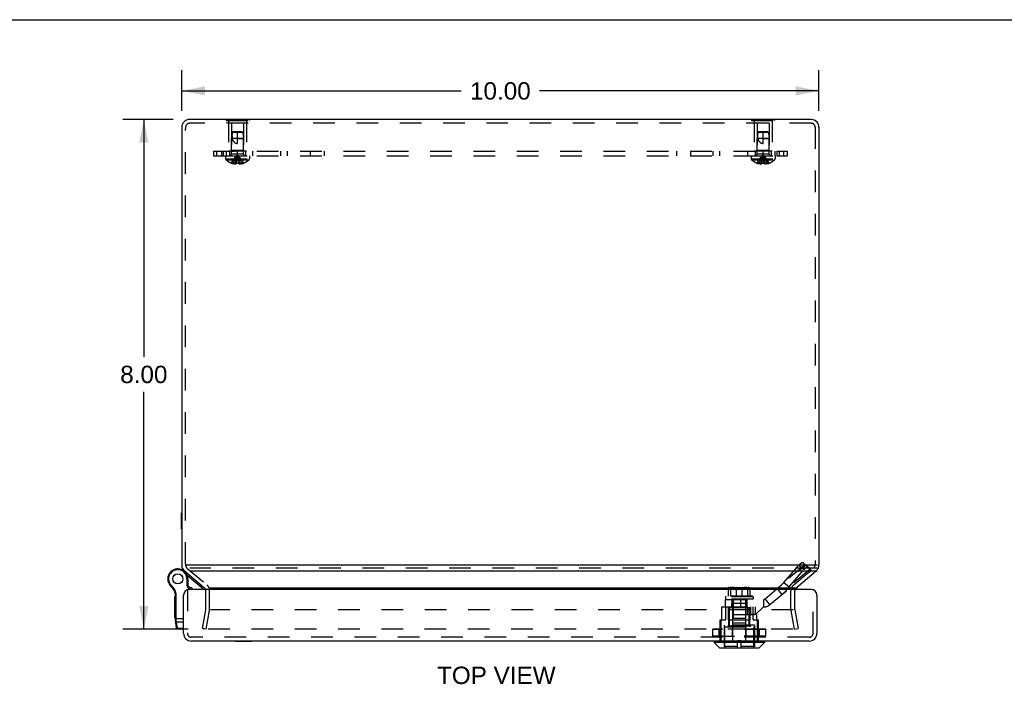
# Model space of a CAD drawing. Header units: inches. Extents: x 0 to 61.8, y 0 to 40.
# Tile 5 of 8: x 15.5 to 30.9, y 29.6 to 40. Entities that reach past the tile are written whole.
import ezdxf

# ---------------------------------------------------------------- set-up
doc = ezdxf.new("R2010")
doc.units = ezdxf.units.IN
doc.header["$LTSCALE"] = 3.4
doc.header["$MEASUREMENT"] = 0
doc.linetypes.add('HIDDEN', pattern=[0.2, 0.1, -0.1])
doc.layers.get('0').update_dxf_attribs({"linetype": 'CONTINUOUS'})
for name, color, linetype in [('DEFAULT_2', 8, 'HIDDEN'), ('DIMENSIONS', 7, 'CONTINUOUS'), ('DOOR_ASSEMBLY', 7, 'CONTINUOUS'), ('SUBPANEL', 7, 'CONTINUOUS')]:
    doc.layers.add(name, color=color, linetype=linetype)
doc.styles.get("Standard").update_dxf_attribs({"font": 'arial.ttf'})
doc.dimstyles.new('DIMSTYLE_1', dxfattribs={"dimtxt": 0.272727, "dimasz": 0.363636, "dimexe": 0.09, "dimexo": 0.07, "dimgap": 0.0375, "dimtad": 0, "dimtih": 1, "dimtoh": 1, "dimzin": 4, "dimdsep": 46, "dimtxsty": 'Standard', "dimblk": '_FILLED', "dimblk1": '_FILLED', "dimblk2": '_FILLED', "dimcen": 0.09, "dimadec": 3, "dimazin": 1, "dimtfac": 1, "dimtdec": 3, "dimtofl": 0, "dimtmove": 0, "dimatfit": 3, "dimldrblk": '_FILLED', "dimfxl": 0, "dimtolj": 1, "dimtzin": 4, "dimarcsym": 0})

# ---------------------------------------------------------------- blocks, each defined once
blk = doc.blocks.new('_FILLED')
at = {"color": 0, "linetype": 'ByBlock'}
blk.add_solid([(0, 0), (-1, 0.2), (-1, -0.2)], dxfattribs=at)
blk = doc.blocks.new('*D11')
at = {"layer": 'DIMENSIONS', "color": 2, "linetype": 'Continuous'}
for p, q in [((17.864, 38.434), (17.076, 38.434)), ((17.403, 38.434), (17.403, 34.707)), ((17.403, 30.434), (17.403, 34.161)), ((18.098, 30.434), (17.076, 30.434))]:
    blk.add_line(p, q, dxfattribs=at)
at = {"layer": 'DIMENSIONS', "color": 2, "linetype": 'Continuous', "xscale": 0.3636363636, "yscale": 0.3636363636, "zscale": 0.3636363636}
for p, rotation in [((17.403, 38.434), 90), ((17.403, 30.434), 270)]:
    blk.add_blockref('_FILLED', p, dxfattribs=dict(at, rotation=rotation))
at = {"layer": 'DIMENSIONS', "color": 2, "linetype": 'Continuous', "insert": (17.403, 34.57), "char_height": 0.2727, "width": 0.74113, "attachment_point": 2, "line_spacing_factor": 0.9}
blk.add_mtext('8.00', dxfattribs=at)
blk = doc.blocks.new('*D12')
at = {"layer": 'DIMENSIONS', "color": 2, "linetype": 'Continuous'}
for p, q in [((17.999, 38.568), (17.999, 39.21)), ((27.999, 38.568), (27.999, 39.21)), ((17.999, 38.883), (22.386, 38.883)), ((27.999, 38.883), (23.611, 38.883))]:
    blk.add_line(p, q, dxfattribs=at)
at = {"layer": 'DIMENSIONS', "color": 2, "linetype": 'Continuous', "xscale": 0.3636363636, "yscale": 0.3636363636, "zscale": 0.3636363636, "rotation": 180}
blk.add_blockref('_FILLED', (17.999, 38.883), dxfattribs=at)
at = {"layer": 'DIMENSIONS', "color": 2, "linetype": 'Continuous', "xscale": 0.3636363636, "yscale": 0.3636363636, "zscale": 0.3636363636}
blk.add_blockref('_FILLED', (27.999, 38.883), dxfattribs=at)
at = {"layer": 'DIMENSIONS', "color": 2, "linetype": 'Continuous', "insert": (22.999, 39.019), "char_height": 0.2727, "width": 0.95302, "attachment_point": 2, "line_spacing_factor": 0.9}
blk.add_mtext('10.00', dxfattribs=at)

msp = doc.modelspace()

# ---------------------------------------------------------------- linework, layer by layer
at = {"color": 7, "linetype": 'Continuous'}
for p, q in [((0, 40), (61.818, 40)), ((18.693, 38.438), (18.693, 38.434)), ((18.693, 38.438), (19.054, 38.438)), ((18.784, 38.438), (18.784, 38.434)), ((18.964, 38.438), (18.964, 38.434)), ((19.054, 38.438), (19.054, 38.434)), ((26.943, 38.438), (26.943, 38.434)), ((26.943, 38.438), (27.304, 38.438)), ((27.034, 38.438), (27.034, 38.434)), ((27.214, 38.438), (27.214, 38.434)), ((27.304, 38.438), (27.304, 38.434)), ((17.995, 32.007), (17.995, 32.263)), ((17.995, 32.263), (17.999, 32.263)), ((17.995, 32.007), (17.999, 32.007)), ((18.061, 31.441), (18.059, 31.441)), ((27.642, 31.086), (27.956, 31.349)), ((18.339, 31.098), (18.339, 31.099))]:
    msp.add_line(p, q, dxfattribs=at)
at = {"color": 3, "linetype": 'Continuous'}
for p, q in [((27.879, 38.434), (18.119, 38.434)), ((17.999, 38.314), (17.999, 31.441)), ((27.999, 38.314), (27.999, 31.441)), ((27.978, 31.441), (18.061, 31.441)), ((18.041, 31.349), (18.355, 31.086)), ((18.124, 31.349), (27.974, 31.349)), ((18.437, 31.086), (27.658, 31.086))]:
    msp.add_line(p, q, dxfattribs=at)
for centre, start, end in [((18.119, 38.314), 90, 180), ((27.879, 38.314), 0, 40.4165), ((18.119, 31.441), 180, 230), ((27.879, 31.441), 338.6316, 360)]:
    msp.add_arc(centre, 0.12, start, end, dxfattribs=at)
at = {"color": 7, "linetype": 'Continuous'}
for centre, radius, start, end in [((27.879, 38.314), 0.12, 40.4165, 90), ((27.879, 31.441), 0.12, 310, 338.6316), ((27.681, 31.04), 0.06, 130, 152.7669)]:
    msp.add_arc(centre, radius, start, end, dxfattribs=at)
at = {"layer": 'DEFAULT_2', "color": 8, "linetype": 'HIDDEN'}
for p, q in [((27.879, 38.374), (18.119, 38.374)), ((18.693, 38.434), (18.693, 38.417)), ((18.693, 38.417), (19.054, 38.417)), ((18.734, 38.417), (18.734, 37.938)), ((18.779, 38.375), (18.779, 37.948)), ((18.969, 38.375), (18.779, 38.375)), ((18.784, 38.434), (18.784, 38.417)), ((18.964, 38.434), (18.964, 38.417)), ((18.969, 38.375), (18.969, 37.948)), ((19.014, 38.417), (19.014, 37.938)), ((19.054, 38.434), (19.054, 38.417)), ((26.943, 38.434), (26.943, 38.417)), ((26.943, 38.417), (27.304, 38.417)), ((26.984, 38.417), (26.984, 37.938)), ((27.029, 38.375), (27.029, 37.948)), ((27.219, 38.375), (27.029, 38.375)), ((27.034, 38.434), (27.034, 38.417)), ((27.214, 38.434), (27.214, 38.417)), ((27.219, 38.375), (27.219, 37.948)), ((27.264, 38.417), (27.264, 37.938)), ((27.304, 38.434), (27.304, 38.417)), ((18.059, 38.314), (18.059, 38.288)), ((18.059, 31.46), (18.059, 38.288)), ((18.789, 38.228), (18.78, 38.138)), ((18.8, 38.238), (18.789, 38.228)), ((18.789, 38.228), (18.794, 38.233)), ((18.959, 38.228), (18.789, 38.228)), ((18.794, 38.233), (18.8, 38.238)), ((18.948, 38.238), (18.8, 38.238)), ((18.874, 38.058), (18.874, 38.238)), ((18.948, 38.238), (18.959, 38.228)), ((18.959, 38.228), (18.968, 38.138)), ((27.039, 38.228), (27.03, 38.138)), ((27.05, 38.238), (27.039, 38.228)), ((27.039, 38.228), (27.044, 38.233)), ((27.209, 38.228), (27.039, 38.228)), ((27.044, 38.233), (27.05, 38.238)), ((27.198, 38.238), (27.05, 38.238)), ((27.124, 38.058), (27.124, 38.238)), ((27.198, 38.238), (27.209, 38.228)), ((27.209, 38.228), (27.218, 38.138)), ((27.939, 38.314), (27.939, 31.441)), ((18.78, 37.891), (18.78, 38.138)), ((18.968, 38.138), (18.78, 38.138)), ((18.874, 38.138), (18.968, 38.138)), ((18.968, 37.891), (18.968, 38.138)), ((27.218, 38.138), (27.03, 38.138)), ((27.03, 37.891), (27.03, 38.138)), ((27.124, 38.138), (27.218, 38.138)), ((27.218, 37.891), (27.218, 38.138)), ((19.014, 37.938), (18.734, 37.938)), ((18.779, 37.948), (18.769, 37.938)), ((18.969, 37.948), (18.779, 37.948)), ((18.968, 37.891), (18.78, 37.891)), ((18.969, 37.948), (18.979, 37.938)), ((27.264, 37.938), (26.984, 37.938)), ((27.029, 37.948), (27.019, 37.938)), ((27.219, 37.948), (27.029, 37.948)), ((27.218, 37.891), (27.03, 37.891)), ((27.219, 37.948), (27.229, 37.938)), ((18.687, 37.863), (18.687, 37.816)), ((18.687, 37.863), (19.06, 37.863)), ((18.687, 37.816), (19.06, 37.816)), ((18.693, 37.802), (19.054, 37.802)), ((18.774, 37.75), (18.774, 37.75)), ((18.775, 37.75), (18.774, 37.75)), ((18.858, 37.75), (18.775, 37.75)), ((18.805, 37.75), (18.805, 37.74)), ((18.839, 37.75), (18.839, 37.735)), ((18.858, 37.75), (18.86, 37.772)), ((18.858, 37.75), (18.858, 37.74)), ((18.858, 37.75), (18.858, 37.75)), ((18.882, 37.814), (18.879, 37.835)), ((18.885, 37.793), (18.882, 37.814)), ((18.887, 37.772), (18.885, 37.794)), ((18.889, 37.75), (18.887, 37.772)), ((18.889, 37.75), (18.889, 37.74)), ((18.889, 37.75), (18.889, 37.75)), ((18.972, 37.75), (18.889, 37.75)), ((18.909, 37.75), (18.909, 37.735)), ((18.942, 37.75), (18.942, 37.74)), ((18.972, 37.75), (18.973, 37.75)), ((18.973, 37.75), (18.973, 37.75)), ((19.06, 37.863), (19.06, 37.816)), ((26.937, 37.863), (27.31, 37.863)), ((26.937, 37.863), (26.937, 37.816)), ((26.937, 37.816), (27.31, 37.816)), ((26.943, 37.802), (27.304, 37.802)), ((27.024, 37.75), (27.024, 37.75)), ((27.025, 37.75), (27.024, 37.75)), ((27.108, 37.75), (27.025, 37.75)), ((27.055, 37.75), (27.055, 37.74)), ((27.089, 37.75), (27.089, 37.735)), ((27.108, 37.75), (27.11, 37.772)), ((27.108, 37.75), (27.108, 37.75)), ((27.108, 37.75), (27.108, 37.74)), ((27.118, 37.75), (27.124, 37.75)), ((27.132, 37.814), (27.129, 37.835)), ((27.135, 37.793), (27.132, 37.814)), ((27.137, 37.772), (27.135, 37.794)), ((27.139, 37.75), (27.137, 37.772)), ((27.222, 37.75), (27.139, 37.75)), ((27.139, 37.75), (27.139, 37.74)), ((27.139, 37.75), (27.139, 37.75)), ((27.159, 37.75), (27.159, 37.735)), ((27.192, 37.75), (27.192, 37.74)), ((27.223, 37.75), (27.222, 37.75)), ((27.223, 37.75), (27.223, 37.75)), ((27.31, 37.863), (27.31, 37.816)), ((18.059, 31.46), (18.059, 31.441)), ((18.08, 31.395), (18.393, 31.132)), ((27.974, 31.395), (18.124, 31.395)), ((27.604, 31.132), (27.917, 31.395)), ((18.376, 30.751), (18.376, 31.04)), ((18.436, 30.751), (18.436, 31.04)), ((27.561, 30.751), (27.561, 31.04)), ((27.621, 30.751), (27.621, 31.04)), ((18.323, 30.444), (18.375, 30.741)), ((18.382, 30.434), (18.434, 30.73)), ((27.593, 30.741), (18.448, 30.741)), ((27.615, 30.434), (27.563, 30.73)), ((27.622, 30.741), (27.674, 30.444)), ((18.382, 30.434), (18.323, 30.444)), ((27.591, 30.434), (18.352, 30.434)), ((27.615, 30.434), (27.674, 30.444))]:
    msp.add_line(p, q, dxfattribs=at)
for points in [[(18.789, 38.228), (18.788, 38.216), (18.787, 38.205), (18.787, 38.193), (18.786, 38.181), (18.787, 38.17), (18.787, 38.159), (18.788, 38.148), (18.79, 38.138)], [(27.039, 38.228), (27.038, 38.216), (27.037, 38.205), (27.037, 38.193), (27.036, 38.181), (27.037, 38.17), (27.037, 38.159), (27.038, 38.148), (27.04, 38.138)], [(18.79, 38.138), (18.792, 38.131), (18.794, 38.124), (18.796, 38.117), (18.799, 38.111), (18.802, 38.106), (18.805, 38.101), (18.808, 38.096), (18.811, 38.091), (18.814, 38.087), (18.817, 38.084), (18.82, 38.081), (18.823, 38.078), (18.826, 38.075), (18.83, 38.073), (18.833, 38.07), (18.836, 38.068), (18.839, 38.066), (18.843, 38.065), (18.846, 38.063), (18.85, 38.062), (18.854, 38.061), (18.858, 38.06), (18.862, 38.059), (18.866, 38.058), (18.87, 38.058), (18.874, 38.058)], [(27.04, 38.138), (27.042, 38.131), (27.044, 38.124), (27.046, 38.117), (27.049, 38.111), (27.052, 38.106), (27.055, 38.101), (27.058, 38.096), (27.061, 38.091), (27.064, 38.087), (27.067, 38.084), (27.07, 38.081), (27.073, 38.078), (27.076, 38.075), (27.08, 38.073), (27.083, 38.07), (27.086, 38.068), (27.089, 38.066), (27.093, 38.065), (27.096, 38.063), (27.1, 38.062), (27.104, 38.061), (27.108, 38.06), (27.112, 38.059), (27.116, 38.058), (27.12, 38.058), (27.124, 38.058)], [(18.774, 37.75), (18.788, 37.772), (18.803, 37.794), (18.819, 37.814), (18.836, 37.835), (18.854, 37.854), (18.874, 37.874)], [(18.805, 37.75), (18.815, 37.772), (18.825, 37.793), (18.836, 37.814), (18.848, 37.835), (18.86, 37.854), (18.874, 37.874)], [(18.839, 37.75), (18.844, 37.772), (18.849, 37.793), (18.854, 37.814), (18.86, 37.835), (18.867, 37.854), (18.874, 37.874)], [(18.86, 37.772), (18.863, 37.794), (18.865, 37.814), (18.868, 37.835), (18.871, 37.854), (18.874, 37.874)], [(18.863, 37.793), (18.865, 37.814), (18.868, 37.835), (18.871, 37.854), (18.874, 37.874)], [(18.88, 37.835), (18.877, 37.854), (18.874, 37.874)], [(18.879, 37.835), (18.877, 37.854), (18.874, 37.874)], [(18.909, 37.75), (18.904, 37.772), (18.898, 37.793), (18.893, 37.814), (18.887, 37.835), (18.88, 37.854), (18.874, 37.874)], [(18.942, 37.75), (18.933, 37.772), (18.922, 37.793), (18.911, 37.814), (18.9, 37.835), (18.887, 37.854), (18.874, 37.874)], [(18.973, 37.75), (18.959, 37.772), (18.944, 37.794), (18.928, 37.814), (18.911, 37.835), (18.893, 37.854), (18.874, 37.874)], [(27.024, 37.75), (27.038, 37.772), (27.053, 37.794), (27.069, 37.814), (27.086, 37.835), (27.104, 37.854), (27.124, 37.874)], [(27.055, 37.75), (27.065, 37.772), (27.075, 37.793), (27.086, 37.814), (27.098, 37.835), (27.11, 37.854), (27.124, 37.874)], [(27.089, 37.75), (27.094, 37.772), (27.099, 37.793), (27.104, 37.814), (27.11, 37.835), (27.117, 37.854), (27.124, 37.874)], [(27.11, 37.772), (27.113, 37.794), (27.115, 37.814), (27.118, 37.835), (27.121, 37.854), (27.124, 37.874)], [(27.113, 37.793), (27.115, 37.814), (27.118, 37.835), (27.121, 37.854), (27.124, 37.874)], [(27.13, 37.835), (27.127, 37.854), (27.124, 37.874)], [(27.129, 37.835), (27.127, 37.854), (27.124, 37.874)], [(27.192, 37.75), (27.183, 37.772), (27.172, 37.793), (27.161, 37.814), (27.15, 37.835), (27.137, 37.854), (27.124, 37.874)], [(27.159, 37.75), (27.154, 37.772), (27.148, 37.793), (27.143, 37.814), (27.137, 37.835), (27.13, 37.854), (27.124, 37.874)], [(27.223, 37.75), (27.209, 37.772), (27.194, 37.794), (27.178, 37.814), (27.161, 37.835), (27.143, 37.854), (27.124, 37.874)], [(18.839, 37.735), (18.835, 37.735), (18.831, 37.735), (18.827, 37.736), (18.822, 37.736), (18.818, 37.737), (18.814, 37.738), (18.81, 37.739), (18.805, 37.74)], [(18.858, 37.74), (18.856, 37.739), (18.853, 37.738), (18.851, 37.737), (18.848, 37.736), (18.846, 37.736), (18.844, 37.735), (18.841, 37.735), (18.839, 37.735)], [(18.889, 37.75), (18.884, 37.75), (18.879, 37.75), (18.874, 37.75), (18.868, 37.75), (18.863, 37.75), (18.858, 37.75)], [(18.909, 37.735), (18.906, 37.735), (18.904, 37.735), (18.901, 37.736), (18.899, 37.736), (18.896, 37.737), (18.894, 37.738), (18.892, 37.739), (18.889, 37.74)], [(18.942, 37.74), (18.938, 37.739), (18.933, 37.738), (18.929, 37.737), (18.925, 37.736), (18.921, 37.736), (18.917, 37.735), (18.913, 37.735), (18.909, 37.735)], [(27.089, 37.735), (27.085, 37.735), (27.081, 37.735), (27.077, 37.736), (27.072, 37.736), (27.068, 37.737), (27.064, 37.738), (27.06, 37.739), (27.055, 37.74)], [(27.108, 37.74), (27.106, 37.739), (27.103, 37.738), (27.101, 37.737), (27.098, 37.736), (27.096, 37.736), (27.094, 37.735), (27.091, 37.735), (27.089, 37.735)], [(27.118, 37.75), (27.113, 37.75), (27.108, 37.75)], [(27.139, 37.75), (27.134, 37.75), (27.129, 37.75), (27.124, 37.75)], [(27.159, 37.735), (27.156, 37.735), (27.154, 37.735), (27.151, 37.736), (27.149, 37.736), (27.146, 37.737), (27.144, 37.738), (27.142, 37.739), (27.139, 37.74)], [(27.192, 37.74), (27.188, 37.739), (27.183, 37.738), (27.179, 37.737), (27.175, 37.736), (27.171, 37.736), (27.167, 37.735), (27.163, 37.735), (27.159, 37.735)], [(18.344, 30.441), (18.345, 30.442), (18.345, 30.443)], [(18.352, 30.434), (18.352, 30.434), (18.351, 30.434), (18.35, 30.434), (18.35, 30.434), (18.349, 30.434), (18.348, 30.435), (18.348, 30.435), (18.347, 30.435), (18.347, 30.436), (18.346, 30.436), (18.346, 30.437), (18.346, 30.438), (18.345, 30.438), (18.345, 30.439), (18.345, 30.439), (18.345, 30.44), (18.345, 30.441), (18.344, 30.441)]]:
    msp.add_lwpolyline(points, dxfattribs=at)
for centre, radius, start, end in [((18.119, 38.314), 0.06, 90, 180), ((27.879, 38.314), 0.06, 0, 90), ((18.751, 37.891), 0.0282, 270, 360), ((18.996, 37.891), 0.0282, 180, 270), ((27.001, 37.891), 0.0282, 270, 360), ((27.246, 37.891), 0.0282, 180, 270), ((18.707, 37.816), 0.02, 180, 226.4862), ((18.874, 37.992), 0.262, 226.4862, 247.6643), ((18.874, 37.992), 0.261, 247.9106, 254.8059), ((18.874, 37.992), 0.261, 285.1941, 292.0894), ((18.874, 37.992), 0.262, 292.3357, 313.5138), ((19.04, 37.816), 0.02, 313.5138, 360), ((26.957, 37.816), 0.02, 180, 226.4862), ((27.124, 37.992), 0.262, 226.4862, 247.6643), ((27.124, 37.992), 0.261, 247.9106, 254.8059), ((27.124, 37.992), 0.261, 285.1941, 292.0894), ((27.124, 37.992), 0.262, 292.3357, 313.5138), ((27.29, 37.816), 0.02, 313.5138, 360), ((18.119, 31.441), 0.06, 180, 230), ((27.879, 31.441), 0.06, 310, 360), ((18.316, 31.04), 0.06, 0.6789, 50), ((18.316, 31.04), 0.12, 0, 50), ((27.681, 31.04), 0.12, 130, 180), ((27.681, 31.04), 0.06, 152.7669, 180), ((18.316, 30.751), 0.06, 350, 360), ((18.316, 30.751), 0.12, 350, 360), ((27.681, 30.751), 0.12, 180, 190), ((27.681, 30.751), 0.06, 180, 190)]:
    msp.add_arc(centre, radius, start, end, dxfattribs=at)
at = {"layer": 'DOOR_ASSEMBLY', "color": 8, "linetype": 'HIDDEN'}
for p, q in [((27.154, 30.911), (27.794, 31.448)), ((27.783, 31.448), (27.45, 31.168)), ((27.45, 31.168), (27.682, 31.438)), ((27.864, 31.38), (27.531, 31.1)), ((27.682, 31.438), (27.764, 31.37)), ((27.757, 31.474), (27.757, 31.474)), ((27.757, 31.474), (27.839, 31.406)), ((27.758, 31.473), (27.84, 31.405)), ((27.758, 31.473), (27.783, 31.448)), ((27.783, 31.448), (27.864, 31.38)), ((27.794, 31.448), (27.87, 31.358)), ((27.838, 31.406), (27.839, 31.406)), ((27.84, 31.405), (27.864, 31.38)), ((27.229, 30.821), (27.87, 31.358)), ((27.531, 31.1), (27.764, 31.37)), ((26.922, 31.082), (26.579, 31.082)), ((26.579, 30.952), (26.579, 31.082)), ((26.59, 31.092), (26.911, 31.092)), ((26.609, 31.088), (26.891, 31.088)), ((26.609, 31.082), (26.609, 31.088)), ((26.616, 31.081), (26.616, 31.082)), ((26.616, 31.081), (26.884, 31.081)), ((26.619, 30.952), (26.619, 31.082)), ((26.623, 31.08), (26.623, 31.081)), ((26.623, 31.08), (26.877, 31.08)), ((26.631, 31.079), (26.631, 31.08)), ((26.631, 31.079), (26.869, 31.079)), ((26.706, 30.952), (26.706, 31.082)), ((26.794, 30.952), (26.794, 31.082)), ((26.869, 31.079), (26.869, 31.08)), ((26.877, 31.08), (26.877, 31.081)), ((26.881, 30.952), (26.881, 31.082)), ((26.884, 31.081), (26.884, 31.082)), ((26.891, 31.082), (26.891, 31.088)), ((26.922, 30.952), (26.922, 31.082)), ((27.343, 31.07), (27.419, 30.98)), ((27.45, 31.168), (27.531, 31.1)), ((18.088, 31.059), (18.088, 30.369)), ((26.545, 30.952), (26.535, 30.943)), ((26.965, 30.943), (26.535, 30.943)), ((26.535, 30.943), (26.535, 30.905)), ((26.955, 30.952), (26.545, 30.952)), ((26.955, 30.952), (26.965, 30.943)), ((26.965, 30.943), (26.965, 30.905)), ((27.229, 30.821), (27.154, 30.911)), ((27.908, 30.369), (27.908, 31.059)), ((26.476, 30.785), (26.53, 30.785)), ((26.476, 30.585), (26.476, 30.785)), ((26.53, 30.903), (27.133, 30.903)), ((26.53, 30.903), (26.53, 30.785)), ((26.53, 30.785), (27.133, 30.785)), ((26.965, 30.905), (26.535, 30.905)), ((26.536, 30.585), (26.536, 30.785)), ((26.58, 30.585), (26.58, 30.785)), ((26.587, 30.497), (26.587, 30.785)), ((26.595, 30.777), (26.633, 30.777)), ((26.595, 30.487), (26.595, 30.777)), ((26.63, 30.903), (26.63, 30.785)), ((26.633, 30.842), (26.867, 30.842)), ((26.633, 30.777), (26.633, 30.842)), ((26.648, 30.777), (26.648, 30.842)), ((26.648, 30.777), (26.852, 30.777)), ((26.65, 30.534), (26.65, 30.842)), ((26.65, 30.666), (26.65, 30.785)), ((26.655, 30.905), (26.655, 30.605)), ((26.766, 30.903), (26.766, 30.785)), ((26.845, 30.905), (26.845, 30.605)), ((26.85, 30.534), (26.85, 30.842)), ((26.852, 30.777), (26.852, 30.842)), ((26.867, 30.777), (26.867, 30.842)), ((26.867, 30.777), (26.905, 30.777)), ((26.87, 30.903), (26.87, 30.785)), ((26.878, 30.666), (26.878, 30.785)), ((26.905, 30.487), (26.905, 30.777)), ((26.921, 30.585), (26.921, 30.785)), ((26.924, 30.785), (26.924, 30.667)), ((26.965, 30.585), (26.965, 30.785)), ((27.002, 30.667), (27.121, 30.777)), ((27.005, 30.666), (27.005, 30.785)), ((27.121, 30.785), (27.121, 30.777)), ((27.133, 30.785), (27.133, 30.903)), ((26.65, 30.666), (27.024, 30.666)), ((26.845, 30.605), (26.655, 30.605)), ((26.913, 30.497), (26.913, 30.666)), ((27.002, 30.667), (26.924, 30.667)), ((27.024, 30.585), (27.024, 30.666)), ((26.448, 30.585), (26.536, 30.585)), ((26.448, 30.249), (26.448, 30.585)), ((26.466, 30.249), (26.466, 30.585)), ((26.988, 30.497), (26.513, 30.497)), ((26.513, 30.497), (26.513, 30.142)), ((26.52, 30.471), (26.98, 30.471)), ((26.52, 30.164), (26.52, 30.471)), ((26.575, 30.487), (26.925, 30.487)), ((26.575, 30.471), (26.575, 30.487)), ((26.58, 30.585), (26.921, 30.585)), ((26.65, 30.249), (26.65, 30.585)), ((26.65, 30.534), (26.85, 30.534)), ((26.851, 30.249), (26.851, 30.585)), ((26.925, 30.471), (26.925, 30.487)), ((26.965, 30.585), (27.052, 30.585)), ((26.98, 30.164), (26.98, 30.471)), ((26.988, 30.497), (26.988, 30.142)), ((27.035, 30.249), (27.035, 30.585)), ((27.052, 30.249), (27.052, 30.585)), ((27.848, 30.309), (18.148, 30.309)), ((27.167, 30.431), (26.333, 30.431)), ((26.333, 30.327), (26.333, 30.431)), ((26.333, 30.327), (27.167, 30.327)), ((26.334, 30.327), (26.334, 30.431)), ((26.334, 30.327), (26.334, 30.431)), ((27.164, 30.434), (26.336, 30.434)), ((27.164, 30.324), (26.336, 30.324)), ((26.435, 30.327), (26.435, 30.431)), ((26.45, 30.327), (26.45, 30.431)), ((26.452, 30.327), (26.452, 30.431)), ((26.641, 30.327), (26.641, 30.431)), ((26.644, 30.327), (26.644, 30.431)), ((26.856, 30.327), (26.856, 30.431)), ((26.859, 30.327), (26.859, 30.431)), ((27.048, 30.327), (27.048, 30.431)), ((27.05, 30.327), (27.05, 30.431)), ((27.065, 30.327), (27.065, 30.431)), ((27.166, 30.327), (27.166, 30.431)), ((27.167, 30.327), (27.167, 30.431)), ((27.167, 30.327), (27.167, 30.431)), ((26.72, 30.164), (26.52, 30.164)), ((26.72, 30.259), (26.78, 30.259)), ((26.72, 30.142), (26.72, 30.259)), ((26.78, 30.142), (26.78, 30.259)), ((26.98, 30.164), (26.78, 30.164))]:
    msp.add_line(p, q, dxfattribs=at)
at = {"layer": 'DOOR_ASSEMBLY', "color": 7, "linetype": 'Continuous'}
for p, q in [((17.994, 31.371), (17.993, 31.372)), ((18.06, 31.322), (18.066, 31.328)), ((18.08, 31.225), (18.08, 31.127)), ((18.093, 31.225), (18.08, 31.225)), ((18.312, 31.083), (18.086, 31.273)), ((18.093, 31.225), (18.093, 31.13)), ((17.8, 31.146), (17.811, 31.152)), ((17.8, 31.145), (17.811, 31.152)), ((17.8, 31.145), (17.8, 31.146)), ((17.811, 31.152), (17.811, 31.152)), ((17.83, 31.11), (17.838, 31.119)), ((18.093, 31.13), (18.08, 31.127)), ((18.115, 31.059), (18.08, 31.127)), ((18.13, 31.059), (18.093, 31.13)), ((17.888, 30.61), (17.888, 30.951)), ((17.898, 30.951), (17.888, 30.951)), ((17.898, 30.942), (17.888, 30.942)), ((17.897, 30.989), (17.909, 30.991)), ((17.898, 30.593), (17.898, 30.97)), ((17.898, 30.97), (17.911, 30.97)), ((17.911, 30.59), (17.911, 30.97)), ((17.898, 30.89), (17.888, 30.89)), ((17.898, 30.882), (17.888, 30.882)), ((17.898, 30.812), (17.888, 30.812)), ((17.898, 30.61), (17.888, 30.61)), ((17.898, 30.61), (17.888, 30.61)), ((17.898, 30.605), (18.028, 30.605)), ((17.917, 30.453), (17.899, 30.576)), ((17.908, 30.59), (17.909, 30.59)), ((17.908, 30.59), (17.908, 30.59)), ((17.908, 30.59), (17.908, 30.59)), ((17.909, 30.59), (17.91, 30.59)), ((17.909, 30.59), (17.909, 30.59)), ((17.91, 30.59), (17.911, 30.59)), ((17.91, 30.59), (17.91, 30.59)), ((17.911, 30.589), (17.911, 30.59)), ((17.911, 30.59), (17.911, 30.59)), ((17.911, 30.587), (17.911, 30.589)), ((17.911, 30.586), (17.911, 30.587)), ((17.911, 30.585), (17.911, 30.586)), ((17.911, 30.584), (17.911, 30.585)), ((17.911, 30.582), (17.911, 30.584)), ((17.911, 30.581), (17.911, 30.582)), ((17.911, 30.58), (17.911, 30.581)), ((17.911, 30.579), (17.911, 30.58)), ((17.912, 30.577), (17.911, 30.579)), ((17.912, 30.576), (17.912, 30.577)), ((17.912, 30.575), (17.912, 30.576)), ((17.912, 30.574), (17.912, 30.575)), ((17.912, 30.573), (17.912, 30.574)), ((17.912, 30.572), (17.912, 30.573)), ((17.912, 30.57), (17.912, 30.572)), ((17.915, 30.549), (17.912, 30.57)), ((17.929, 30.448), (17.915, 30.549)), ((17.915, 30.549), (18.028, 30.549)), ((17.917, 30.453), (17.917, 30.453)), ((17.917, 30.453), (17.917, 30.453)), ((17.929, 30.441), (17.929, 30.448)), ((18.028, 30.448), (17.929, 30.448)), ((18.028, 30.441), (17.929, 30.441)), ((18.835, 30.245), (18.835, 30.249)), ((19.091, 30.245), (18.835, 30.245)), ((19.091, 30.245), (19.091, 30.249)), ((26.356, 30.246), (27.144, 30.246)), ((26.356, 30.246), (26.356, 30.228)), ((27.144, 30.228), (26.356, 30.228)), ((26.356, 30.228), (26.439, 30.144)), ((26.439, 30.144), (27.061, 30.144)), ((26.444, 30.142), (27.056, 30.142)), ((27.144, 30.228), (27.061, 30.144)), ((27.144, 30.246), (27.144, 30.228))]:
    msp.add_line(p, q, dxfattribs=at)
at = {"layer": 'DOOR_ASSEMBLY', "color": 3, "linetype": 'Continuous'}
for p, q in [((18.028, 30.369), (18.028, 30.969)), ((27.878, 31.059), (18.118, 31.059)), ((27.968, 30.969), (27.968, 30.369)), ((27.848, 30.249), (18.148, 30.249))]:
    msp.add_line(p, q, dxfattribs=at)
at = {"layer": 'DOOR_ASSEMBLY', "color": 8, "linetype": 'HIDDEN'}
for points in [[(27.757, 31.474), (27.756, 31.475), (27.755, 31.475), (27.754, 31.476), (27.753, 31.476), (27.752, 31.477), (27.751, 31.477), (27.749, 31.477), (27.748, 31.477), (27.747, 31.478), (27.746, 31.478), (27.744, 31.478), (27.743, 31.478), (27.742, 31.477), (27.74, 31.477), (27.739, 31.477), (27.737, 31.477), (27.736, 31.476), (27.734, 31.476), (27.732, 31.475), (27.731, 31.475), (27.729, 31.474), (27.728, 31.473), (27.726, 31.473), (27.724, 31.472), (27.722, 31.471), (27.721, 31.47), (27.719, 31.469), (27.717, 31.468), (27.716, 31.467), (27.714, 31.466), (27.712, 31.465), (27.71, 31.463), (27.708, 31.462), (27.707, 31.461), (27.705, 31.459), (27.703, 31.458), (27.701, 31.457), (27.699, 31.455), (27.698, 31.453), (27.696, 31.452), (27.694, 31.45), (27.692, 31.449), (27.691, 31.447), (27.689, 31.445), (27.687, 31.443), (27.686, 31.441), (27.684, 31.44), (27.682, 31.438)], [(27.757, 31.474), (27.757, 31.474), (27.758, 31.473)], [(27.838, 31.406), (27.837, 31.407), (27.836, 31.408), (27.835, 31.408), (27.834, 31.408), (27.833, 31.409), (27.832, 31.409), (27.831, 31.409), (27.83, 31.41), (27.828, 31.41), (27.827, 31.41), (27.826, 31.41), (27.824, 31.41), (27.823, 31.41), (27.822, 31.409), (27.82, 31.409), (27.819, 31.409), (27.817, 31.408), (27.816, 31.408), (27.814, 31.407), (27.812, 31.407), (27.811, 31.406), (27.809, 31.406), (27.807, 31.405), (27.806, 31.404), (27.804, 31.403), (27.802, 31.402), (27.801, 31.401), (27.799, 31.4), (27.797, 31.399), (27.795, 31.398), (27.793, 31.397), (27.792, 31.396), (27.79, 31.394), (27.788, 31.393), (27.786, 31.392), (27.785, 31.39), (27.783, 31.389), (27.781, 31.387), (27.779, 31.386), (27.777, 31.384), (27.776, 31.382), (27.774, 31.381), (27.772, 31.379), (27.771, 31.377), (27.769, 31.375), (27.767, 31.374), (27.766, 31.372), (27.764, 31.37)], [(27.794, 31.448), (27.793, 31.448), (27.793, 31.447), (27.792, 31.447), (27.792, 31.447), (27.791, 31.447), (27.79, 31.447), (27.79, 31.447), (27.789, 31.447), (27.788, 31.447), (27.787, 31.447), (27.786, 31.447), (27.785, 31.447), (27.784, 31.448), (27.783, 31.448)], [(27.809, 31.427), (27.81, 31.426), (27.811, 31.425), (27.812, 31.424), (27.813, 31.423), (27.814, 31.422), (27.815, 31.421), (27.816, 31.42), (27.817, 31.419), (27.817, 31.419), (27.818, 31.418), (27.819, 31.417), (27.82, 31.416), (27.82, 31.416), (27.821, 31.415), (27.822, 31.415), (27.822, 31.414), (27.822, 31.414), (27.823, 31.413), (27.823, 31.413), (27.824, 31.412), (27.824, 31.412), (27.824, 31.412), (27.824, 31.412), (27.824, 31.411), (27.825, 31.411), (27.825, 31.411)], [(27.839, 31.406), (27.839, 31.406), (27.84, 31.405)], [(27.87, 31.358), (27.87, 31.358), (27.87, 31.359), (27.871, 31.359), (27.871, 31.36), (27.871, 31.361), (27.871, 31.362), (27.871, 31.363), (27.871, 31.364), (27.871, 31.365), (27.87, 31.367), (27.87, 31.368), (27.869, 31.369), (27.869, 31.371), (27.868, 31.373), (27.867, 31.374), (27.866, 31.376), (27.865, 31.378), (27.864, 31.38)], [(27.865, 31.378), (27.866, 31.377), (27.867, 31.375), (27.868, 31.373), (27.868, 31.372), (27.869, 31.37), (27.869, 31.369), (27.87, 31.368), (27.87, 31.366)], [(27.871, 31.364), (27.871, 31.363), (27.871, 31.362), (27.871, 31.361), (27.871, 31.36), (27.871, 31.36), (27.871, 31.359), (27.87, 31.359), (27.87, 31.358), (27.87, 31.358)], [(26.59, 31.092), (26.588, 31.091), (26.587, 31.091), (26.586, 31.091), (26.584, 31.09), (26.583, 31.09), (26.582, 31.089), (26.581, 31.088), (26.58, 31.087), (26.58, 31.086), (26.579, 31.084), (26.579, 31.083), (26.579, 31.082)], [(26.627, 31.092), (26.626, 31.091), (26.625, 31.091), (26.624, 31.091), (26.623, 31.09), (26.622, 31.09), (26.622, 31.089), (26.621, 31.088), (26.62, 31.087), (26.62, 31.086), (26.619, 31.084), (26.619, 31.083), (26.619, 31.082)], [(26.669, 31.092), (26.663, 31.091), (26.656, 31.091), (26.649, 31.091), (26.642, 31.091), (26.636, 31.091), (26.63, 31.092)], [(26.63, 31.092), (26.631, 31.092), (26.632, 31.091), (26.633, 31.091), (26.635, 31.091), (26.638, 31.091)], [(26.63, 31.092), (26.631, 31.091), (26.631, 31.091), (26.632, 31.091), (26.632, 31.09), (26.633, 31.09), (26.633, 31.089), (26.633, 31.088), (26.633, 31.088)], [(26.633, 31.088), (26.635, 31.088), (26.636, 31.088), (26.637, 31.087), (26.639, 31.087), (26.642, 31.087)], [(26.638, 31.091), (26.64, 31.091), (26.642, 31.091), (26.644, 31.091), (26.646, 31.091), (26.648, 31.091), (26.651, 31.091), (26.653, 31.091), (26.656, 31.091)], [(26.642, 31.087), (26.644, 31.087), (26.646, 31.087), (26.648, 31.087), (26.65, 31.087), (26.652, 31.087), (26.655, 31.087), (26.657, 31.087), (26.659, 31.087)], [(26.656, 31.091), (26.66, 31.091), (26.663, 31.091), (26.665, 31.091), (26.667, 31.092), (26.669, 31.092)], [(26.659, 31.087), (26.663, 31.087), (26.665, 31.087), (26.667, 31.088), (26.669, 31.088), (26.671, 31.088)], [(26.669, 31.092), (26.669, 31.091), (26.669, 31.091), (26.67, 31.091), (26.67, 31.09), (26.67, 31.09), (26.671, 31.089), (26.671, 31.088), (26.671, 31.088)], [(26.709, 31.092), (26.709, 31.091), (26.708, 31.091), (26.708, 31.091), (26.708, 31.09), (26.707, 31.09), (26.707, 31.089), (26.707, 31.088), (26.706, 31.087), (26.706, 31.086), (26.706, 31.084), (26.706, 31.083), (26.706, 31.082)], [(26.791, 31.092), (26.791, 31.091), (26.792, 31.091), (26.792, 31.091), (26.793, 31.09), (26.793, 31.09), (26.793, 31.089), (26.794, 31.088), (26.794, 31.087), (26.794, 31.086), (26.794, 31.084), (26.794, 31.083), (26.794, 31.082)], [(26.832, 31.092), (26.831, 31.091), (26.831, 31.091), (26.83, 31.091), (26.83, 31.09), (26.83, 31.09), (26.83, 31.089), (26.829, 31.088), (26.829, 31.088)], [(26.861, 31.087), (26.858, 31.087), (26.856, 31.087), (26.854, 31.087), (26.852, 31.087), (26.85, 31.087), (26.848, 31.087), (26.845, 31.087), (26.843, 31.087), (26.841, 31.087), (26.839, 31.087), (26.837, 31.087), (26.835, 31.087), (26.833, 31.088), (26.831, 31.088), (26.829, 31.088)], [(26.87, 31.092), (26.865, 31.091), (26.858, 31.091), (26.851, 31.091), (26.844, 31.091), (26.838, 31.091), (26.832, 31.092)], [(26.84, 31.091), (26.838, 31.091), (26.836, 31.091), (26.834, 31.092), (26.832, 31.092)], [(26.865, 31.091), (26.862, 31.091), (26.86, 31.091), (26.858, 31.091), (26.856, 31.091), (26.854, 31.091), (26.852, 31.091), (26.849, 31.091), (26.847, 31.091), (26.844, 31.091), (26.84, 31.091)], [(26.867, 31.088), (26.866, 31.088), (26.864, 31.088), (26.863, 31.087), (26.861, 31.087)], [(26.87, 31.092), (26.869, 31.092), (26.868, 31.091), (26.867, 31.091), (26.865, 31.091)], [(26.87, 31.092), (26.869, 31.091), (26.869, 31.091), (26.868, 31.091), (26.868, 31.09), (26.867, 31.09), (26.867, 31.089), (26.867, 31.088), (26.867, 31.088)], [(26.873, 31.092), (26.874, 31.091), (26.875, 31.091), (26.876, 31.091), (26.877, 31.09), (26.878, 31.09), (26.879, 31.089), (26.879, 31.088), (26.88, 31.087), (26.881, 31.086), (26.881, 31.084), (26.881, 31.083), (26.881, 31.082)], [(26.911, 31.092), (26.912, 31.091), (26.913, 31.091), (26.915, 31.091), (26.916, 31.09), (26.917, 31.09), (26.918, 31.089), (26.919, 31.088), (26.92, 31.087), (26.921, 31.086), (26.921, 31.084), (26.921, 31.083), (26.922, 31.082)], [(27.343, 31.07), (27.357, 31.082), (27.371, 31.094), (27.384, 31.106), (27.398, 31.118), (27.411, 31.13), (27.424, 31.143), (27.437, 31.156), (27.45, 31.168)], [(27.419, 30.98), (27.428, 30.987), (27.437, 30.995), (27.445, 31.003), (27.454, 31.011), (27.462, 31.019), (27.471, 31.028), (27.479, 31.036), (27.487, 31.045), (27.494, 31.054), (27.502, 31.063), (27.51, 31.072), (27.517, 31.082), (27.524, 31.091), (27.531, 31.1)], [(26.333, 30.431), (26.333, 30.431), (26.334, 30.432), (26.334, 30.432), (26.334, 30.433), (26.335, 30.433), (26.335, 30.433), (26.336, 30.434), (26.336, 30.434)], [(26.333, 30.327), (26.333, 30.327), (26.334, 30.326), (26.334, 30.326), (26.334, 30.325), (26.335, 30.325), (26.335, 30.325), (26.336, 30.324), (26.336, 30.324)], [(26.336, 30.434), (26.336, 30.434), (26.335, 30.433), (26.335, 30.433), (26.335, 30.433), (26.335, 30.432), (26.334, 30.432), (26.334, 30.431), (26.334, 30.431)], [(26.336, 30.434), (26.335, 30.433), (26.335, 30.433), (26.334, 30.433), (26.334, 30.432), (26.334, 30.432), (26.334, 30.431), (26.334, 30.431)], [(26.336, 30.324), (26.336, 30.324), (26.335, 30.325), (26.335, 30.325), (26.335, 30.325), (26.335, 30.326), (26.334, 30.326), (26.334, 30.327), (26.334, 30.327)], [(26.336, 30.324), (26.335, 30.325), (26.335, 30.325), (26.334, 30.325), (26.334, 30.326), (26.334, 30.326), (26.334, 30.327), (26.334, 30.327)], [(26.452, 30.434), (26.452, 30.434), (26.451, 30.433), (26.451, 30.433), (26.451, 30.433), (26.45, 30.432), (26.45, 30.432), (26.45, 30.431), (26.45, 30.431)], [(26.452, 30.324), (26.452, 30.324), (26.451, 30.325), (26.451, 30.325), (26.451, 30.325), (26.45, 30.326), (26.45, 30.326), (26.45, 30.327), (26.45, 30.327)], [(26.452, 30.434), (26.452, 30.434), (26.452, 30.433), (26.452, 30.433), (26.452, 30.433), (26.452, 30.432), (26.452, 30.432), (26.452, 30.431), (26.452, 30.431)], [(26.452, 30.324), (26.452, 30.324), (26.452, 30.325), (26.452, 30.325), (26.452, 30.325), (26.452, 30.326), (26.452, 30.326), (26.452, 30.327), (26.452, 30.327)], [(26.643, 30.434), (26.643, 30.434), (26.642, 30.433), (26.642, 30.433), (26.642, 30.433), (26.642, 30.432), (26.641, 30.432), (26.641, 30.431), (26.641, 30.431)], [(26.643, 30.324), (26.643, 30.324), (26.642, 30.325), (26.642, 30.325), (26.642, 30.325), (26.642, 30.326), (26.641, 30.326), (26.641, 30.327), (26.641, 30.327)], [(26.643, 30.434), (26.643, 30.434), (26.644, 30.433), (26.644, 30.433), (26.644, 30.433), (26.644, 30.432), (26.644, 30.432), (26.644, 30.431), (26.644, 30.431)], [(26.643, 30.324), (26.643, 30.324), (26.644, 30.325), (26.644, 30.325), (26.644, 30.325), (26.644, 30.326), (26.644, 30.326), (26.644, 30.327), (26.644, 30.327)], [(26.857, 30.434), (26.857, 30.434), (26.857, 30.433), (26.857, 30.433), (26.856, 30.433), (26.856, 30.432), (26.856, 30.432), (26.856, 30.431), (26.856, 30.431)], [(26.857, 30.324), (26.857, 30.324), (26.857, 30.325), (26.857, 30.325), (26.856, 30.325), (26.856, 30.326), (26.856, 30.326), (26.856, 30.327), (26.856, 30.327)], [(26.857, 30.434), (26.857, 30.434), (26.858, 30.433), (26.858, 30.433), (26.858, 30.433), (26.859, 30.432), (26.859, 30.432), (26.859, 30.431), (26.859, 30.431)], [(26.857, 30.324), (26.857, 30.324), (26.858, 30.325), (26.858, 30.325), (26.858, 30.325), (26.859, 30.326), (26.859, 30.326), (26.859, 30.327), (26.859, 30.327)], [(27.048, 30.434), (27.048, 30.434), (27.049, 30.433), (27.049, 30.433), (27.05, 30.433), (27.05, 30.432), (27.05, 30.432), (27.05, 30.431), (27.05, 30.431)], [(27.048, 30.434), (27.048, 30.434), (27.048, 30.433), (27.048, 30.433), (27.048, 30.433), (27.048, 30.432), (27.048, 30.432), (27.048, 30.431), (27.048, 30.431)], [(27.048, 30.324), (27.048, 30.324), (27.049, 30.325), (27.049, 30.325), (27.05, 30.325), (27.05, 30.326), (27.05, 30.326), (27.05, 30.327), (27.05, 30.327)], [(27.048, 30.324), (27.048, 30.324), (27.048, 30.325), (27.048, 30.325), (27.048, 30.325), (27.048, 30.326), (27.048, 30.326), (27.048, 30.327), (27.048, 30.327)], [(27.164, 30.434), (27.165, 30.434), (27.165, 30.433), (27.166, 30.433), (27.166, 30.433), (27.166, 30.432), (27.167, 30.432), (27.167, 30.431), (27.167, 30.431)], [(27.164, 30.434), (27.164, 30.434), (27.165, 30.433), (27.165, 30.433), (27.165, 30.433), (27.166, 30.432), (27.166, 30.432), (27.166, 30.431), (27.166, 30.431)], [(27.164, 30.324), (27.164, 30.324), (27.165, 30.325), (27.165, 30.325), (27.165, 30.325), (27.166, 30.326), (27.166, 30.326), (27.166, 30.327), (27.166, 30.327)], [(27.167, 30.327), (27.167, 30.327), (27.167, 30.326), (27.166, 30.326), (27.166, 30.325), (27.166, 30.325), (27.165, 30.325), (27.165, 30.324), (27.164, 30.324)], [(27.165, 30.434), (27.165, 30.433), (27.165, 30.433), (27.166, 30.433), (27.166, 30.432), (27.166, 30.432), (27.167, 30.431), (27.167, 30.431)], [(27.165, 30.324), (27.165, 30.325), (27.165, 30.325), (27.166, 30.325), (27.166, 30.326), (27.166, 30.326), (27.167, 30.327), (27.167, 30.327)]]:
    msp.add_lwpolyline(points, dxfattribs=at)
at = {"layer": 'DOOR_ASSEMBLY', "color": 7, "linetype": 'Continuous'}
for points in [[(17.898, 30.593), (17.898, 30.593), (17.898, 30.593), (17.898, 30.593), (17.898, 30.593), (17.898, 30.593), (17.898, 30.593), (17.898, 30.593), (17.898, 30.593), (17.898, 30.593), (17.898, 30.593), (17.898, 30.593), (17.898, 30.592), (17.898, 30.592), (17.898, 30.592), (17.898, 30.592), (17.899, 30.592), (17.899, 30.592), (17.899, 30.592), (17.899, 30.592), (17.899, 30.592), (17.899, 30.592), (17.899, 30.592), (17.899, 30.592), (17.899, 30.592), (17.899, 30.592), (17.899, 30.592), (17.899, 30.592), (17.899, 30.592), (17.9, 30.592), (17.9, 30.592), (17.9, 30.592), (17.9, 30.592), (17.9, 30.591), (17.9, 30.591), (17.9, 30.591), (17.9, 30.591), (17.9, 30.591), (17.901, 30.591), (17.901, 30.591), (17.901, 30.591), (17.901, 30.591), (17.901, 30.591), (17.901, 30.591), (17.901, 30.591), (17.902, 30.591), (17.902, 30.591), (17.902, 30.591), (17.902, 30.591), (17.902, 30.591), (17.902, 30.591), (17.903, 30.591), (17.903, 30.591), (17.903, 30.591), (17.903, 30.591), (17.903, 30.591), (17.903, 30.591), (17.904, 30.591), (17.904, 30.591), (17.904, 30.59), (17.904, 30.59), (17.904, 30.59), (17.904, 30.59), (17.905, 30.59), (17.905, 30.59), (17.905, 30.59), (17.905, 30.59), (17.905, 30.59), (17.906, 30.59), (17.906, 30.59), (17.906, 30.59), (17.906, 30.59), (17.906, 30.59), (17.907, 30.59), (17.907, 30.59), (17.907, 30.59), (17.907, 30.59), (17.908, 30.59)], [(17.899, 30.576), (17.899, 30.576), (17.899, 30.576), (17.899, 30.575), (17.899, 30.575), (17.899, 30.575), (17.899, 30.575), (17.899, 30.575), (17.9, 30.575), (17.9, 30.575), (17.9, 30.575), (17.9, 30.575), (17.9, 30.574), (17.9, 30.574), (17.9, 30.574), (17.9, 30.574), (17.9, 30.574), (17.9, 30.574), (17.9, 30.574), (17.9, 30.574), (17.9, 30.574), (17.9, 30.573), (17.9, 30.573), (17.901, 30.573), (17.901, 30.573), (17.901, 30.573), (17.901, 30.573), (17.901, 30.573), (17.901, 30.573), (17.901, 30.573), (17.901, 30.573), (17.901, 30.573), (17.902, 30.572), (17.902, 30.572), (17.902, 30.572), (17.902, 30.572), (17.902, 30.572), (17.902, 30.572), (17.902, 30.572), (17.902, 30.572), (17.903, 30.572), (17.903, 30.572), (17.903, 30.572), (17.903, 30.572), (17.903, 30.572), (17.903, 30.571), (17.904, 30.571), (17.904, 30.571), (17.904, 30.571), (17.904, 30.571), (17.904, 30.571), (17.904, 30.571), (17.905, 30.571), (17.905, 30.571), (17.905, 30.571), (17.905, 30.571), (17.905, 30.571), (17.905, 30.571), (17.906, 30.571), (17.906, 30.571), (17.906, 30.571), (17.906, 30.571), (17.906, 30.571), (17.907, 30.571), (17.907, 30.571), (17.907, 30.57), (17.907, 30.57), (17.907, 30.57), (17.908, 30.57), (17.908, 30.57), (17.908, 30.57), (17.908, 30.57), (17.908, 30.57), (17.909, 30.57), (17.909, 30.57), (17.909, 30.57), (17.909, 30.57), (17.909, 30.57), (17.91, 30.57), (17.91, 30.57), (17.91, 30.57), (17.91, 30.57), (17.91, 30.57), (17.911, 30.57), (17.911, 30.57), (17.911, 30.57), (17.911, 30.57), (17.912, 30.57), (17.912, 30.57), (17.912, 30.57), (17.912, 30.57)], [(17.902, 30.559), (17.902, 30.559), (17.902, 30.559), (17.902, 30.558), (17.902, 30.558), (17.902, 30.558), (17.902, 30.558), (17.902, 30.558), (17.902, 30.557), (17.902, 30.557), (17.902, 30.557), (17.902, 30.557), (17.902, 30.557), (17.902, 30.557), (17.902, 30.556), (17.902, 30.556), (17.903, 30.556), (17.903, 30.556), (17.903, 30.556), (17.903, 30.555), (17.903, 30.555), (17.903, 30.555), (17.903, 30.555), (17.903, 30.555), (17.903, 30.555), (17.903, 30.554), (17.904, 30.554), (17.904, 30.554), (17.904, 30.554), (17.904, 30.554), (17.904, 30.554), (17.904, 30.553), (17.904, 30.553), (17.904, 30.553), (17.905, 30.553), (17.905, 30.553), (17.905, 30.553), (17.905, 30.553), (17.905, 30.552), (17.905, 30.552), (17.905, 30.552), (17.906, 30.552), (17.906, 30.552), (17.906, 30.552), (17.906, 30.552), (17.906, 30.552), (17.906, 30.551), (17.907, 30.551), (17.907, 30.551), (17.907, 30.551), (17.907, 30.551), (17.907, 30.551), (17.907, 30.551), (17.908, 30.551), (17.908, 30.551), (17.908, 30.551), (17.908, 30.55), (17.908, 30.55), (17.909, 30.55), (17.909, 30.55), (17.909, 30.55), (17.909, 30.55), (17.909, 30.55), (17.91, 30.55), (17.91, 30.55), (17.91, 30.55), (17.91, 30.55), (17.91, 30.55), (17.911, 30.55), (17.911, 30.55), (17.911, 30.549), (17.911, 30.549), (17.911, 30.549), (17.912, 30.549), (17.912, 30.549), (17.912, 30.549), (17.912, 30.549), (17.913, 30.549), (17.913, 30.549), (17.913, 30.549), (17.913, 30.549), (17.913, 30.549), (17.914, 30.549), (17.914, 30.549), (17.914, 30.549), (17.914, 30.549), (17.915, 30.549)], [(17.916, 30.458), (17.916, 30.458), (17.916, 30.457), (17.916, 30.457), (17.916, 30.457), (17.916, 30.457), (17.916, 30.457), (17.916, 30.456), (17.916, 30.456), (17.916, 30.456), (17.916, 30.456), (17.916, 30.456), (17.916, 30.456), (17.916, 30.455), (17.917, 30.455), (17.917, 30.455), (17.917, 30.455), (17.917, 30.455), (17.917, 30.454), (17.917, 30.454), (17.917, 30.454), (17.917, 30.454), (17.917, 30.454), (17.917, 30.454), (17.917, 30.453), (17.918, 30.453), (17.918, 30.453), (17.918, 30.453), (17.918, 30.453), (17.918, 30.453), (17.918, 30.453), (17.918, 30.452), (17.918, 30.452), (17.919, 30.452), (17.919, 30.452), (17.919, 30.452), (17.919, 30.452), (17.919, 30.451), (17.919, 30.451), (17.919, 30.451), (17.92, 30.451), (17.92, 30.451), (17.92, 30.451), (17.92, 30.451), (17.92, 30.451), (17.92, 30.45), (17.921, 30.45), (17.921, 30.45), (17.921, 30.45), (17.921, 30.45), (17.921, 30.45), (17.921, 30.45), (17.922, 30.45), (17.922, 30.45), (17.922, 30.449), (17.922, 30.449), (17.922, 30.449), (17.923, 30.449), (17.923, 30.449), (17.923, 30.449), (17.923, 30.449), (17.923, 30.449), (17.924, 30.449), (17.924, 30.449), (17.924, 30.449), (17.924, 30.449), (17.924, 30.449), (17.925, 30.448), (17.925, 30.448), (17.925, 30.448), (17.925, 30.448), (17.925, 30.448), (17.926, 30.448), (17.926, 30.448), (17.926, 30.448), (17.926, 30.448), (17.926, 30.448), (17.927, 30.448), (17.927, 30.448), (17.927, 30.448), (17.927, 30.448), (17.928, 30.448), (17.928, 30.448), (17.928, 30.448), (17.928, 30.448), (17.928, 30.448), (17.929, 30.448)]]:
    msp.add_lwpolyline(points, dxfattribs=at)
for radius in [0.079, 0.078]:
    msp.add_circle((17.936, 31.225), radius, dxfattribs=at)
for centre, radius, start, end in [((17.936, 31.225), 0.158, 0, 210.265), ((17.936, 31.225), 0.144, 0, 210.265), ((17.899, 31.129), 0.26, 50, 68.622), ((17.936, 31.225), 0.158, 210.2787, 232.6869), ((17.922, 31.217), 0.142, 210.265, 229.2067), ((17.922, 31.217), 0.129, 210.265, 229.2067), ((17.699, 30.958), 0.2, 8.8401, 49.2067), ((17.699, 30.958), 0.213, 8.8401, 49.2067), ((18.036, 30.903), 0.21, 48.2712, 69.7019), ((18.251, 31.01), 0.095, 31.1408, 50), ((17.773, 30.97), 0.125, 0, 8.8401), ((17.773, 30.97), 0.138, 0, 8.8401), ((18.023, 30.593), 0.125, 180, 187.9618), ((17.929, 30.454), 0.013, 187.9757, 270), ((26.359, 30.246), 0.00305, 89.9999, 180), ((26.444, 30.15), 0.0071, 225, 270), ((27.056, 30.15), 0.0071, 270, 315), ((27.141, 30.246), 0.00305, 0, 90.0001)]:
    msp.add_arc(centre, radius, start, end, dxfattribs=at)
at = {"layer": 'DOOR_ASSEMBLY', "color": 8, "linetype": 'HIDDEN'}
for centre, radius, start, end in [((26.605, 31.088), 0.004, 0, 90), ((26.895, 31.088), 0.004, 90, 180), ((27.133, 30.935), 0.032, 270, 310), ((27.133, 30.935), 0.15, 270, 310), ((18.148, 30.369), 0.06, 180, 270), ((26.432, 30.431), 0.00273, 0, 90), ((26.432, 30.327), 0.00273, 270, 360), ((27.068, 30.431), 0.00273, 90, 180), ((27.068, 30.327), 0.00273, 180, 270), ((27.848, 30.369), 0.06, 270, 360), ((26.542, 30.164), 0.0218, 180, 270), ((26.958, 30.164), 0.0218, 270, 360)]:
    msp.add_arc(centre, radius, start, end, dxfattribs=at)
at = {"layer": 'DOOR_ASSEMBLY', "color": 3, "linetype": 'Continuous'}
for centre, radius, start, end in [((18.118, 30.969), 0.09, 90, 180), ((27.878, 30.969), 0.09, 0, 90), ((18.148, 30.369), 0.12, 180, 270), ((27.848, 30.369), 0.12, 270, 360)]:
    msp.add_arc(centre, radius, start, end, dxfattribs=at)
at = {"layer": 'SUBPANEL', "color": 8, "linetype": 'HIDDEN'}
for p, q in [((18.499, 37.938), (18.499, 37.863)), ((18.499, 37.938), (27.499, 37.938)), ((18.55, 37.863), (18.55, 37.938)), ((18.624, 37.938), (18.624, 37.863)), ((18.653, 37.863), (18.653, 37.938)), ((18.693, 37.938), (18.693, 37.863)), ((18.749, 37.938), (18.749, 37.863)), ((18.874, 37.863), (18.874, 37.938)), ((18.999, 37.938), (18.999, 37.863)), ((19.116, 37.863), (19.116, 37.938)), ((19.555, 37.863), (19.555, 37.938)), ((19.656, 37.863), (19.656, 37.938)), ((20.015, 37.938), (20.015, 37.863)), ((20.233, 37.938), (20.233, 37.863)), ((25.765, 37.938), (25.765, 37.863)), ((25.983, 37.938), (25.983, 37.863)), ((26.341, 37.863), (26.341, 37.938)), ((26.442, 37.863), (26.442, 37.938)), ((26.882, 37.863), (26.882, 37.938)), ((26.999, 37.938), (26.999, 37.863)), ((27.124, 37.863), (27.124, 37.938)), ((27.249, 37.938), (27.249, 37.863)), ((27.305, 37.938), (27.305, 37.863)), ((27.345, 37.863), (27.345, 37.938)), ((27.374, 37.938), (27.374, 37.863)), ((27.447, 37.863), (27.447, 37.938)), ((27.499, 37.938), (27.499, 37.863)), ((18.499, 37.863), (27.499, 37.863))]:
    msp.add_line(p, q, dxfattribs=at)

# ---------------------------------------------------------------- texts
at = {"layer": 'DIMENSIONS', "color": 2, "linetype": 'Continuous', "insert": (22.936, 29.848), "char_height": 0.2727, "width": 1.8584, "attachment_point": 2, "line_spacing_factor": 0.9}
msp.add_mtext('TOP VIEW', dxfattribs=at)

# ---------------------------------------------------------------- dimensions: what is measured, and where the dimension line sits
at = {"layer": 'DIMENSIONS', "color": 2, "linetype": 'Continuous'}
dim = msp.add_linear_dim(base=(27.999, 38.883), p1=(17.999, 39.28), p2=(27.999, 39.28), dimstyle='DIMSTYLE_1', dxfattribs=at)
dim.commit()
dim.dimension.update_dxf_attribs({"geometry": '*D12', "text_midpoint": (23.01, 38.882), "dimtype": 160})
dim = msp.add_linear_dim(base=(17.403, 38.434), p1=(18.168, 30.434), p2=(17.934, 38.434), angle=90, dimstyle='DIMSTYLE_1', dxfattribs=at)
dim.commit()
dim.dimension.update_dxf_attribs({"geometry": '*D11', "text_midpoint": (17.402, 34.432), "dimtype": 160})

doc.saveas('drawing.dxf')
